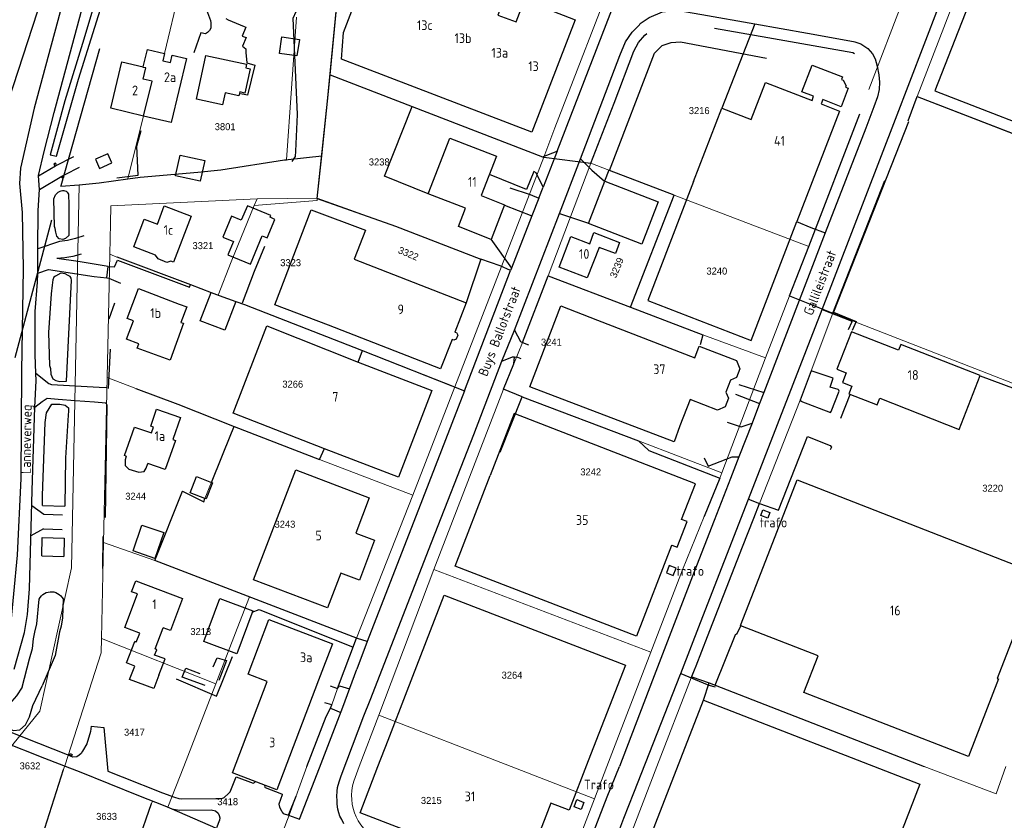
# Model space of a CAD drawing. Header units: metres. Extents: x 233874 to 239264, y 443832 to 448222.
# Tile 146 of 195: x 237204 to 237457, y 445986 to 446192. Entities that reach past the tile are written whole.
import ezdxf
from ezdxf.enums import TextEntityAlignment as Align

# ---------------------------------------------------------------- set-up
doc = ezdxf.new("R2010")
doc.units = ezdxf.units.M
doc.header["$MEASUREMENT"] = 0
doc.linetypes.add('DGN3', pattern=[54.868356, 36.578904, -18.289452])
for name, color, linetype in [('BIJGEBOUW', 4, 'Continuous'), ('DAKRAND', 4, 'Continuous'), ('DAKRAND-BYG', 4, 'Continuous'), ('FUNKTIEAAND', 253, 'Continuous'), ('Goud-kadastrale grenzen', 13, 'Continuous'), ('HEG', 253, 'Continuous'), ('HEK', 253, 'Continuous'), ('HOOFDGEBOUW', 4, 'Continuous'), ('HOUTWAL', 253, 'Continuous'), ('HUISNUMMER', 253, 'Continuous'), ('INSTEEKSLOOT', 153, 'Continuous'), ('KANTVERH', 253, 'Continuous'), ('KUNSTWERK', 253, 'Continuous'), ('MUUR', 253, 'Continuous'), ('OVLIJNOBJ', 253, 'Continuous'), ('RASTER', 253, 'Continuous'), ('STRAATNAAM', 253, 'Continuous'), ('TUSSENMUUR', 253, 'Continuous')]:
    doc.layers.add(name, color=color, linetype=linetype)
for name, color, linetype, lineweight in [('G01 kadestrale perceelsgrens', 73, 'Continuous', 0), ('G02 kadestrale sectiegrens', 73, 'DGN3', 30), ('Z01 perceelnummer', 73, 'Continuous', 13)]:
    doc.layers.add(name, color=color, linetype=linetype, lineweight=lineweight)
doc.styles.get("Standard").update_dxf_attribs({"font": 'iso.shx'})
doc.styles.add('Styledgn001', font='dgn001.shx')

# ---------------------------------------------------------------- blocks, each defined once
blk = doc.blocks.new('A$C1532452F')
at = {"layer": 'G01 kadestrale perceelsgrens'}
for p, q in [((237434.796, 446172.289), (237466.845, 446255.704)), ((237283.722, 446177.857), (237287.603, 446218.499)), ((237422.342, 446174.06), (237432.418, 446200.337)), ((237272.496, 446156.027), (237275.124, 446192.691)), ((237280.43, 446146.112), (237281.588, 446157.064)), ((237327.83, 446128.622), (237338.69, 446156.679)), ((237339.877, 446126.202), (237350.83, 446155.138)), ((237350.83, 446155.138), (237355.459, 446153.331)), ((237355.459, 446153.331), (237372.289, 446146.94)), ((237264.22, 446144.262), (237264.935, 446146.006)), ((237264.935, 446146.006), (237280.43, 446146.112)), ((237361.05, 446118.141), (237372.289, 446146.94)), ((237372.289, 446146.94), (237406.9, 446133.7)), ((237227.029, 446131.725), (237227.215, 446139.679)), ((237226.371, 446100.061), (237227.029, 446131.725)), ((237227.029, 446131.725), (237228.902, 446131.025)), ((237315.837, 446097.641), (237327.83, 446128.622)), ((237333.269, 446109.051), (237339.877, 446126.202)), ((237339.877, 446126.202), (237361.05, 446118.141)), ((237395.759, 446105.135), (237401.942, 446121.035)), ((237361.05, 446118.141), (237379.643, 446110.985)), ((237407.508, 446101.778), (237413.12, 446116.612)), ((237413.12, 446116.612), (237491.156, 446086.116)), ((237331.006, 446103.566), (237333.269, 446109.051)), ((237379.643, 446110.985), (237395.759, 446105.135)), ((237384.534, 446075.489), (237395.759, 446105.135)), ((237328.391, 446097.045), (237331.006, 446103.566)), ((237404.703, 446094.2), (237407.508, 446101.778)), ((237225.466, 446057.604), (237226.371, 446100.061)), ((237226.371, 446100.061), (237233.743, 446097.197)), ((237305.04, 446069.749), (237315.837, 446097.641)), ((237310.403, 446050.702), (237328.391, 446097.045)), ((237394.193, 446067.669), (237404.703, 446094.2)), ((237259.052, 446087.439), (237280.973, 446078.986)), ((237363.106, 446083.766), (237384.534, 446075.489)), ((237280.973, 446078.986), (237305.04, 446069.749)), ((237383.989, 446074.132), (237384.534, 446075.489)), ((237290.538, 446033.013), (237305.04, 446069.749)), ((237224.94, 446032.898), (237225.466, 446057.604)), ((237225.466, 446057.604), (237238.65, 446053.007)), ((237238.65, 446053.007), (237262.969, 446043.639)), ((237296.236, 446013.184), (237310.403, 446050.702)), ((237310.403, 446050.702), (237366.248, 446029.45)), ((237259.817, 446035.498), (237262.969, 446043.639)), ((237262.969, 446043.639), (237290.538, 446033.013)), ((237254.303, 446021.26), (237259.817, 446035.498)), ((237224.94, 446032.898), (237254.303, 446021.26)), ((237287.361, 446024.661), (237290.538, 446033.013)), ((237354.94, 446000), (237366.248, 446029.45)), ((237285.624, 446020.093), (237287.361, 446024.661)), ((237376.659, 446022.799), (237376.785, 446023.112)), ((237254.303, 446021.26), (237246.068, 446000)), ((237367.821, 446000), (237376.659, 446022.799)), ((237284.164, 446015.879), (237285.624, 446020.093)), ((237291.257, 446000), (237296.236, 446013.184)), ((237296.236, 446013.184), (237330.349, 446000)), ((237215.403, 446000), (237215.452, 446000.159)), ((237215.452, 446000.159), (237215.863, 446000)), ((237198.639, 445947.498), (237215.18, 445999.28)), ((237215.18, 445999.28), (237215.403, 446000)), ((237246.068, 446000), (237242.017, 445989.542)), ((237289.835, 445996.233), (237291.257, 446000)), ((237330.349, 446000), (237351.762, 445991.724)), ((237351.762, 445991.724), (237354.94, 446000)), ((237356.029, 445969.581), (237367.821, 446000)), ((237436.595, 446000), (237455.085, 445992.986)), ((237455.085, 445992.986), (237457.589, 446000)), ((237237.83, 445990.51), (237220.05, 445940.03)), ((237238.052, 445991.141), (237237.83, 445990.51)), ((237345.847, 445976.321), (237351.762, 445991.724))]:
    blk.add_line(p, q, dxfattribs=at)
at = {"layer": 'G01 kadestrale perceelsgrens', "flags": 128}
for points in [[(237338.69, 446156.679), (237341.6, 446164.231), (237357.754, 446206.161)], [(237235.662, 446179.918), (237236.721, 446184.396), (237241.144, 446183.35), (237244.983, 446199.582)], [(237231.671, 446151.118), (237237.971, 446176.202), (237235.606, 446176.761), (237236.285, 446179.632), (237235.627, 446179.772), (237235.662, 446179.918)], [(237196.108, 446001.01), (237200.661, 446003.831), (237209.053, 446014.203), (237217.198, 446051.106), (237219.15, 446149.6)], [(237227.215, 446139.679), (237227.349, 446144.171), (237264.935, 446146.006)], [(237264.22, 446144.262), (237280.385, 446145.568), (237280.43, 446146.112)], [(237280.43, 446146.112), (237300.591, 446138.969), (237322.497, 446130.503), (237327.512, 446128.76), (237327.83, 446128.622)], [(237254.961, 446121.218), (237258.302, 446129.822), (237264.22, 446144.262)], [(237228.902, 446131.025), (237247.817, 446123.951), (237254.961, 446121.218)], [(237254.961, 446121.218), (237255.174, 446121.136), (237261.692, 446118.8), (237291.838, 446107.048), (237292.069, 446106.958), (237315.837, 446097.641)], [(237233.743, 446097.197), (237244.559, 446093.184), (237259.052, 446087.439)], [(237328.391, 446097.045), (237333.135, 446095.079), (237363.106, 446083.766)], [(237238.65, 446053.007), (237245.772, 446070.784), (237251.207, 446068.083), (237258.337, 446085.814), (237259.052, 446087.439)], [(237379.951, 446064.318), (237380.034, 446064.481), (237383.989, 446074.132)], [(237376.785, 446023.112), (237377.913, 446025.907), (237380.837, 446033.466), (237389.83, 446056.525), (237392.801, 446063.843), (237394.193, 446067.669)], [(237366.248, 446029.45), (237374.374, 446050.61), (237379.951, 446064.318)], [(237215.452, 446000.159), (237224.862, 446029.239), (237224.94, 446032.898)], [(237376.785, 446023.112), (237381.238, 446021.499), (237436.595, 446000)], [(237277.75, 446000), (237282.767, 446012.861), (237283.862, 446015.044), (237284.164, 446015.879)], [(237215.863, 446000), (237216.698, 445999.677), (237219.199, 445998.709), (237234.468, 445992.565), (237238.052, 445991.141)], [(237269.695, 445978.367), (237273.188, 445987.468), (237277.75, 446000)], [(237238.052, 445991.141), (237241.243, 445989.873), (237242.017, 445989.542)], [(237242.017, 445989.542), (237243.013, 445989.114), (237254.247, 445984.225)]]:
    blk.add_lwpolyline(points, dxfattribs=at)
at = {"layer": 'G01 kadestrale perceelsgrens'}
blk.add_ellipse((237302.28, 445992.485), major_axis=(-12.445, 3.748), ratio=1, start_param=0, end_param=1.44798, dxfattribs=at)
at = {"layer": 'G02 kadestrale sectiegrens'}
for p, q in [((237214.531, 446149.423), (237229.986, 446203.78)), ((237283.722, 446177.857), (237304.864, 446169.714)), ((237432.429, 446166.054), (237434.796, 446172.289)), ((237304.864, 446169.714), (237338.429, 446156.784)), ((237413.12, 446116.612), (237432.429, 446166.054)), ((237338.429, 446156.784), (237338.69, 446156.679)), ((237338.69, 446156.679), (237350.83, 446155.138)), ((237214.468, 446149.2), (237219.15, 446149.6)), ((237214.468, 446149.2), (237214.531, 446149.423)), ((237401.942, 446121.035), (237406.9, 446133.7)), ((237401.942, 446121.035), (237413.12, 446116.612))]:
    blk.add_line(p, q, dxfattribs=at)
at = {"layer": 'G02 kadestrale sectiegrens', "flags": 128}
for points in [[(237350.83, 446155.138), (237356.812, 446170.605), (237361.897, 446183.925), (237363.099, 446186.166), (237364.742, 446188.107), (237366.654, 446189.652), (237368.844, 446190.767), (237371.239, 446191.371), (237373.707, 446191.467), (237396.398, 446187.463), (237418.257, 446183.591), (237419.815, 446182.641), (237421.177, 446181.426), (237421.787, 446180.437), (237422.057, 446179.307), (237422.175, 446178.161), (237422.316, 446177.017), (237422.424, 446175.539), (237422.342, 446174.06)], [(237281.588, 446157.064), (237283.082, 446171.127), (237283.722, 446177.857)], [(237406.9, 446133.7), (237421.328, 446171.277), (237421.993, 446172.611), (237422.342, 446174.06)], [(237434.796, 446172.289), (237490.899, 446150.566), (237512.636, 446142.129)], [(237255.663, 446153.435), (237272.009, 446155.971), (237272.496, 446156.027)], [(237272.496, 446156.027), (237272.982, 446156.082), (237281.588, 446157.064)], [(237231.671, 446151.118), (237234.912, 446151.583), (237249.676, 446152.813), (237255.663, 446153.435)], [(237219.15, 446149.6), (237224.335, 446150.065), (237231.671, 446151.118)], [(237189.457, 446051.971), (237199.579, 446093.33), (237212.321, 446141.105), (237214.468, 446149.2)]]:
    blk.add_lwpolyline(points, dxfattribs=at)
at = {"layer": 'G01 kadestrale perceelsgrens', "style": 'Styledgn001'}
for s, rotation, p in [('3322', 337.26097, (237303.889, 446131.896)), ('3239', 67.64182, (237357.492, 446128.271))]:
    blk.add_text(s, height=1.8, rotation=rotation, dxfattribs=at).set_placement(p, align=Align.MIDDLE_CENTER)
at = {"layer": 'Z01 perceelnummer', "linetype": 'Continuous', "lineweight": 13, "style": 'Styledgn001'}
for s, p in [('3216', (237378.704, 446168.663)), ('3801', (237256.735, 446164.537)), ('3238', (237296.379, 446155.461)), ('3321', (237251.017, 446133.947)), ('3323', (237273.591, 446129.565)), ('3240', (237383.245, 446127.414)), ('3241', (237340.67, 446109.134)), ('3266', (237274.128, 446098.329)), ('3242', (237350.792, 446075.767)), ('3220', (237454.221, 446071.572)), ('3244', (237233.712, 446069.515)), ('3243', (237272.118, 446062.312)), ('3213', (237250.459, 446034.721)), ('3264', (237330.547, 446023.509)), ('3417', (237233.389, 446008.832)), ('3632', (237206.53, 446000.174)), ('3418', (237257.391, 445990.973)), ('3215', (237309.78, 445991.298)), ('3633', (237226.233, 445987.188))]:
    blk.add_text(s, height=1.8, dxfattribs=at).set_placement(p, align=Align.MIDDLE_CENTER)

msp = doc.modelspace()

# ---------------------------------------------------------------- linework, layer by layer
at = {"layer": 'BIJGEBOUW'}
for points in [[(237227.59, 446155.23), (237226.54, 446157.57), (237223.34, 446156.15), (237224.37, 446153.81), (237227.59, 446155.23)], [(237368.15, 446145.2), (237363.93, 446134.29), (237350.19, 446139.61), (237354.41, 446150.52), (237368.15, 446145.2)], [(237396.89, 446065.33), (237396.38, 446063.9), (237394.54, 446064.56), (237395.04, 446065.98), (237396.89, 446065.33)], [(237370.26, 446049.84), (237372.03, 446049.16), (237372.77, 446051.04), (237371, 446051.72), (237370.26, 446049.84)]]:
    msp.add_lwpolyline(points, dxfattribs=at)
at = {"layer": 'DAKRAND'}
msp.add_line((237233.51, 446025.85), (237231.39, 446026.66), dxfattribs=at)
for points in [[(237377.27, 446150.43), (237365.49, 446119.84), (237392.1, 446109.55), (237403.79, 446140.18)], [(237283.34, 446113.47), (237269.52, 446118.69), (237278.91, 446143.16), (237292.82, 446137.92), (237289.96, 446130.43)], [(237350.55, 446134.4), (237351.62, 446137.32), (237358.2, 446134.78), (237357.16, 446131.91), (237352.94, 446133.47)], [(237244.9, 446118.9), (237246.85, 446118.2), (237245.35, 446114.21), (237245.98, 446113.98), (237242.58, 446104.53), (237234.08, 446107.58), (237234.5, 446108.67)], [(237373.74, 446087.64), (237372.23, 446083.48), (237335.17, 446097.66), (237343.13, 446118.46), (237352.5, 446114.79)], [(237231.31, 446079.82), (237230.99, 446078.86), (237231.05, 446077.4), (237231.97, 446076.45), (237234.51, 446075.66), (237235.87, 446075.84), (237236.45, 446076.76), (237236.84, 446077.91)], [(237239.69, 446023.5), (237241.28, 446027.69), (237238.57, 446028.66), (237239.12, 446030.05), (237238.69, 446030.23), (237240.76, 446035.66)], [(237239.69, 446023.5), (237238.35, 446020.03), (237232.16, 446022.42), (237233.51, 446025.85)]]:
    msp.add_lwpolyline(points, dxfattribs=at)
at = {"layer": 'DAKRAND-BYG'}
msp.add_line((237249.35, 446074.55), (237253.21, 446073.07), dxfattribs=at)
for points in [[(237271.33, 446187.63), (237275.83, 446186.98), (237275.21, 446182.73), (237270.72, 446183.38), (237271.33, 446187.63)], [(237251.79, 446182.83), (237262.22, 446180.57), (237262.03, 446179.67), (237263.17, 446179.42), (237261.82, 446173.18), (237260.52, 446173.47), (237260.3, 446172.43), (237256.73, 446173.21), (237256.06, 446170.12), (237249.35, 446171.57), (237251.79, 446182.83)], [(237245.16, 446157.2), (237251.47, 446155.81), (237250.29, 446150.49), (237243.98, 446151.89), (237245.16, 446157.2)], [(237266.3, 446136.49), (237267.58, 446135.98), (237269.56, 446140.71), (237268.29, 446141.23), (237268.48, 446141.67), (237262.45, 446144.2), (237260.9, 446140.5), (237258.39, 446141.55), (237256.13, 446136.16), (237258.85, 446135.02), (237257.41, 446131.6), (237263.23, 446129.16), (237266.3, 446136.49)], [(237259.52, 446119.58), (237256.63, 446112.2), (237250.35, 446114.65), (237253.17, 446121.9)], [(237253.17, 446121.9), (237255.17, 446121.14), (237259.52, 446119.58)], [(237251.55, 446068.95), (237247.77, 446070.39), (237249.35, 446074.55)], [(237253.21, 446073.07), (237253.44, 446072.99), (237251.85, 446068.84), (237251.55, 446068.95)], [(237251.24, 446032.18), (237255.37, 446043.25), (237263.87, 446040.07), (237259.74, 446029), (237251.24, 446032.18)]]:
    msp.add_lwpolyline(points, dxfattribs=at)
at = {"layer": 'HEG'}
for p, q in [((237228.27, 446119.17), (237226.8, 446115.04)), ((237226.7, 446097.23), (237227.27, 446107.35)), ((237226.26, 446093.06), (237225.85, 446064.04)), ((237225.29, 446059.18), (237225.2, 446050.94))]:
    msp.add_line(p, q, dxfattribs=at)
msp.add_lwpolyline([(237244.13, 446022.53), (237254.53, 446018.14), (237258.59, 446028.31)], dxfattribs=at)
at = {"layer": 'HEK'}
for p, q in [((237432.53, 446165.8), (237413.28, 446116.88)), ((237228.9, 446131.03), (237247.82, 446123.95)), ((237450.99, 446100.48), (237480.24, 446089.65)), ((237415.17, 446089.58), (237417.52, 446095.7)), ((237379.77, 446017.09), (237381.24, 446021.5)), ((237382.8, 446020.89), (237436.6, 446000)), ((237273.03, 445987.47), (237275.01, 445992.4))]:
    msp.add_line(p, q, dxfattribs=at)
for points in [[(237355.64, 446153.26), (237367.21, 446183.48), (237369.16, 446185.42), (237371.46, 446186.17), (237373.86, 446186.39), (237396.03, 446182.12)], [(237434.8, 446172.29), (237490.9, 446150.57), (237512.64, 446142.13), (237513.63, 446144.4)], [(237333.27, 446109.05), (237339.88, 446126.2), (237361.05, 446118.14), (237372.29, 446146.94), (237355.64, 446153.26)], [(237355.64, 446153.26), (237355.46, 446153.33), (237354.36, 446150.52)], [(237280.43, 446146.11), (237300.59, 446138.97), (237322.5, 446130.5), (237318.76, 446119.2)], [(237361.05, 446118.14), (237379.64, 446110.98), (237378.97, 446108.47)], [(237413.28, 446116.88), (237419.11, 446114.43), (237418.06, 446112.09)], [(237327.51, 446080.8), (237333.14, 446095.08), (237328.39, 446097.04), (237331.01, 446103.57), (237331.17, 446105.36)], [(237333.14, 446095.08), (237363.11, 446083.77), (237365.72, 446081.3), (237383.99, 446074.13), (237379.95, 446064.32), (237380.03, 446064.48)], [(237263.73, 446039.69), (237265.48, 446040.38), (237289.64, 446030.66)], [(237382.8, 446020.89), (237388.17, 446034.15), (237388.39, 446034.02), (237389.4, 446036.21)], [(237376.79, 446023.11), (237381.24, 446021.5), (237382.8, 446020.89)]]:
    msp.add_lwpolyline(points, dxfattribs=at)
at = {"layer": 'HOOFDGEBOUW'}
for p, q in [((237290.92, 446103.98), (237309.88, 446096.67)), ((237233.05, 446055.47), (237235.34, 446062.08)), ((237235.34, 446062.08), (237240.93, 446060.15)), ((237240.93, 446060.15), (237238.65, 446053.53)), ((237238.65, 446053.53), (237233.05, 446055.47)), ((237233.88, 446031.96), (237234.77, 446034.29)), ((237234.77, 446034.29), (237234.54, 446034.38)), ((237231.39, 446026.66), (237233.46, 446032.12)), ((237233.88, 446031.96), (237233.46, 446032.12)), ((237455.35, 446022.67), (237455.74, 446022.52)), ((237346.51, 445989.63), (237347.23, 445991.5)), ((237347.23, 445991.5), (237349.05, 445990.8)), ((237349.05, 445990.8), (237348.33, 445988.93)), ((237348.33, 445988.93), (237346.51, 445989.63))]:
    msp.add_line(p, q, dxfattribs=at)
for points in [[(237484.79, 446237.19), (237466.96, 446244.19), (237439.33, 446173.79), (237474.74, 446160.02)], [(237346.78, 446192.03), (237335.67, 446163.1), (237286.65, 446181.92), (237287.15, 446188.73), (237295.93, 446211.56), (237303.86, 446208.51), (237301.71, 446202.92), (237311.04, 446199.34), (237313.19, 446204.94), (237329.06, 446198.84), (237326.91, 446193.25), (237331.57, 446191.46), (237333.73, 446197.06), (237346.78, 446192.03)], [(237235.66, 446179.92), (237236.72, 446184.4), (237241.14, 446183.35), (237240.7, 446181.48), (237242.7, 446181.01), (237243.14, 446182.9), (237246.75, 446182.05)], [(237235.73, 446167.27), (237227.31, 446169.26), (237230.14, 446181.22), (237235.66, 446179.92)], [(237246.75, 446182.05), (237242.86, 446165.58), (237235.73, 446167.27)], [(237377.27, 446150.43), (237384.56, 446169.29), (237392.06, 446166.39), (237395.74, 446175.89), (237407.73, 446171.25), (237408.15, 446172.34), (237405.15, 446173.5), (237407.81, 446180.39), (237415.58, 446177.38), (237415.3, 446176.67), (237415.73, 446176.51), (237416.5, 446175.08), (237416.34, 446174.67), (237417.05, 446174.4), (237415.22, 446169.67), (237410.48, 446171.5), (237410.05, 446170.38), (237414.76, 446168.56), (237403.79, 446140.18)], [(237328.63, 446144.4), (237325.18, 446135.54), (237316.79, 446138.88), (237318.6, 446143.55), (237309.01, 446147.26), (237314.54, 446161.57), (237326.56, 446156.93), (237322.64, 446146.8), (237328.63, 446144.4)], [(237247.99, 446141.49), (237243.48, 446129.72), (237242.77, 446129.99), (237241.7, 446129.65), (237239.46, 446130.52), (237238.85, 446131.46), (237233.21, 446133.66), (237235.94, 446140.77), (237239.3, 446139.48), (237241.08, 446144.14), (237247.99, 446141.49)], [(237352.94, 446133.47), (237349.92, 446125.64), (237342.64, 446128.45), (237345.66, 446136.28), (237350.55, 446134.4)], [(237289.96, 446130.43), (237318.76, 446119.2), (237315.84, 446111.72), (237316.22, 446111.58), (237316.58, 446110.95), (237316.18, 446109.92), (237315.54, 446109.62), (237315.11, 446109.79), (237312.16, 446102.23), (237283.34, 446113.47)], [(237234.5, 446108.67), (237231.37, 446109.87), (237233.19, 446114.61), (237231.53, 446115.25), (237234.48, 446122.9), (237244.9, 446118.9)], [(237352.5, 446114.79), (237377.54, 446105.12), (237378.68, 446108.07), (237388.28, 446104.37), (237389.18, 446102.3)], [(237282.34, 446081.74), (237258.76, 446090.83), (237267.42, 446113.3), (237290.92, 446103.98)], [(237451, 446100.55), (237430.55, 446108.56), (237429.95, 446107.03), (237417.87, 446111.76), (237414.11, 446102.17), (237416.54, 446101.22), (237415.57, 446098.76), (237417.99, 446097.81), (237417.24, 446095.87), (237424.49, 446093.03), (237425.14, 446094.7), (237445.58, 446086.69), (237451, 446100.55)], [(237389.18, 446102.3), (237388.29, 446100), (237386.78, 446099.34), (237385.59, 446096.27), (237386.26, 446094.73), (237385.41, 446092.53), (237383.4, 446091.66), (237376.34, 446094.38), (237373.74, 446087.64)], [(237309.88, 446096.67), (237301.31, 446074.42), (237282.34, 446081.74)], [(237231.31, 446079.82), (237230.87, 446079.97), (237233.41, 446087.3), (237237.8, 446085.78), (237238.3, 446087.25), (237237.58, 446087.5), (237239.1, 446091.9), (237245.21, 446089.79), (237243.25, 446084.12), (237243.94, 446083.88), (237241.34, 446076.35), (237236.84, 446077.91)], [(237371.57, 446056.82), (237371.64, 446056.97), (237373.07, 446056.42), (237375.62, 446063.01), (237374.18, 446063.56), (237377.73, 446072.74), (237331.13, 446090.79), (237324.96, 446074.83)], [(237295.19, 446058.18), (237291.27, 446047.93), (237286.49, 446049.76), (237283.05, 446040.78), (237264.06, 446048.05), (237274.9, 446076.34), (237293.83, 446069.09), (237290.36, 446060.03), (237295.19, 446058.18)], [(237371.57, 446056.82), (237362.58, 446033.53), (237334.33, 446044.45), (237315.96, 446051.55), (237324.96, 446074.83)], [(237393.43, 446046.82), (237403.93, 446073.74), (237465.85, 446049.6), (237455.35, 446022.67)], [(237234.54, 446034.38), (237230.9, 446035.76), (237234.18, 446044.39), (237232.66, 446044.97), (237233.72, 446047.77), (237245.78, 446043.18)], [(237389.4, 446036.21), (237389.31, 446036.24), (237393.43, 446046.82)], [(237245.78, 446043.18), (237242.65, 446034.95), (237240.76, 446035.66)], [(237303.55, 446019.43), (237313.07, 446044.08), (237359.7, 446026.09), (237350.14, 446001.46)], [(237280.79, 446022.21), (237270.06, 445994.04), (237258.64, 445998.4), (237267.58, 446021.9), (237262.67, 446023.77), (237268, 446037.78), (237284.35, 446031.56), (237280.79, 446022.21)], [(237455.74, 446022.52), (237447.96, 446002.55), (237405.66, 446019.05), (237409.32, 446028.44), (237389.4, 446036.21)], [(237296.06, 446000), (237298.66, 446006.77), (237303.55, 446019.43)], [(237435.51, 445995.45), (237417.44, 445948.9), (237361.69, 445970.54), (237379.77, 446017.09), (237435.51, 445995.45)], [(237350.14, 446001.46), (237345.24, 445988.76), (237340.52, 445990.58), (237336.93, 445981.27), (237341.82, 445979.39), (237338.77, 445971.49), (237336.79, 445970.62), (237333.34, 445971.95), (237291.48, 445988.1), (237296.06, 446000)]]:
    msp.add_lwpolyline(points, dxfattribs=at)
at = {"layer": 'HOUTWAL'}
msp.add_lwpolyline([(237274.9, 446158.26), (237275.37, 446167.66), (237274.23, 446192.47), (237274.98, 446194.11)], dxfattribs=at)
at = {"layer": 'INSTEEKSLOOT'}
for p, q in [((237214.3, 446147.96), (237214.57, 446148.08)), ((237214.3, 446147.96), (237214.57, 446148.08)), ((237209.71, 446067.12), (237215.45, 446066.94)), ((237209.58, 446054.19), (237209.63, 446058.94)), ((237209.63, 446058.94), (237215.3, 446058.75)), ((237215.3, 446058.75), (237215.21, 446054.03)), ((237209.58, 446054.19), (237215.21, 446054.03))]:
    msp.add_line(p, q, dxfattribs=at)
for points in [[(237227.39, 446203.59), (237225.92, 446203.76), (237225.33, 446203.23), (237224.84, 446202.02), (237220.42, 446187.03), (237215.51, 446171.17), (237211.75, 446157.32), (237213.38, 446156.93), (237219.02, 446176.78), (237227.39, 446203.59)], [(237273.95, 446155.56), (237274.84, 446156.85), (237274.9, 446158.26)], [(237216.39, 446146.23), (237216.55, 446145.34), (237216.52, 446136.52), (237215.64, 446135.79), (237214.96, 446135.53), (237214.06, 446135.72), (237213.39, 446136.41), (237213.17, 446137.38), (237212.97, 446138.34), (237212.84, 446138.91), (237212.68, 446145.96), (237213.09, 446146.99), (237213.77, 446147.71), (237214.3, 446147.96)], [(237214.57, 446148.08), (237214.88, 446148.16), (237215.21, 446148.15), (237215.52, 446148.08), (237215.82, 446147.94), (237216.07, 446147.73), (237216.27, 446147.48), (237216.4, 446147.18), (237216.47, 446146.87), (237216.47, 446146.54), (237216.39, 446146.23)], [(237217.19, 446125.11), (237217.15, 446125.62), (237216.9, 446126.02), (237216.37, 446126.29), (237215.56, 446126.67), (237214.47, 446126.83), (237213.13, 446126.09), (237212.63, 446125.83), (237212.39, 446125.19), (237212.19, 446123.77), (237211.97, 446121.57), (237211.25, 446111.65), (237211.53, 446103.11), (237211.77, 446102.34), (237211.89, 446100.9), (237212.42, 446099.68), (237213.2, 446099.26), (237214.18, 446099.04), (237215.91, 446099.07), (237217.19, 446125.11)], [(237210.77, 446090.99), (237212.13, 446093.19), (237214.22, 446093.2), (237215.61, 446092.9), (237216.4, 446092.21), (237216.47, 446091.36)], [(237216.47, 446091.36), (237216.33, 446090.37), (237215.67, 446079.37), (237215.45, 446066.94)], [(237209.71, 446067.12), (237209.74, 446069.7), (237210.44, 446088.5), (237210.77, 446090.99)], [(237208.88, 446043.06), (237209.14, 446043.49), (237209.46, 446043.88), (237209.83, 446044.22), (237210.24, 446044.51), (237210.7, 446044.73), (237211.18, 446044.88), (237211.68, 446044.96), (237212.18, 446044.96), (237212.68, 446044.9), (237213.17, 446044.75), (237213.63, 446044.54), (237214.05, 446044.27), (237214.43, 446043.93), (237214.75, 446043.55), (237215.02, 446043.12)], [(237204.53, 446020.42), (237206.38, 446027.73), (237207.16, 446030.37), (237207.46, 446032.83), (237207.79, 446034.56), (237208.29, 446036.66), (237208.88, 446043.06)], [(237215.02, 446043.12), (237214.93, 446038.27), (237214.54, 446036.09), (237214.12, 446034.63), (237213.04, 446028.58), (237209.65, 446020.73)], [(237204.53, 446020.42), (237203.02, 446018.22), (237200.01, 446014.76), (237199.28, 446013.11), (237199.52, 446011.35), (237200.75, 446009.91), (237202.25, 446009.24), (237203.95, 446009.45), (237205.33, 446010.69), (237206.43, 446012.8), (237207.26, 446015.67), (237209.65, 446020.73)]]:
    msp.add_lwpolyline(points, dxfattribs=at)
at = {"layer": 'KANTVERH'}
for p, q in [((237432.43, 446166.05), (237434.8, 446172.29)), ((237337.47, 446146.15), (237338.56, 446149)), ((237342.76, 446142.25), (237350.22, 446139.69)), ((237214.11, 446135.03), (237208.52, 446133.12)), ((237216.17, 446135.23), (237214.11, 446135.03)), ((237218.27, 446135.76), (237216.17, 446135.23)), ((237220.39, 446136.47), (237218.27, 446135.76)), ((237325.1, 446135.58), (237330.41, 446128.16)), ((237215.5, 446130.78), (237213.46, 446130.67)), ((237217.58, 446131.17), (237215.5, 446130.78)), ((237219.69, 446131.77), (237217.58, 446131.17)), ((237330.41, 446128.16), (237330.18, 446127.59)), ((237330.41, 446128.16), (237330.42, 446128.14)), ((237290.92, 446103.98), (237292.07, 446106.96)), ((237210.1, 446064.84), (237206.97, 446067.04)), ((237214.93, 446064.68), (237210.1, 446064.84)), ((237210.02, 446061.14), (237206.76, 446059.34)), ((237210.02, 446061.14), (237214.81, 446060.98)), ((237285.62, 446020.09), (237290.54, 446033.01)), ((237283.86, 446015.04), (237286.46, 446013.9))]:
    msp.add_line(p, q, dxfattribs=at)
for points in [[(237274.07, 446402.68), (237272.58, 446403.26), (237271.2, 446400.79), (237268.93, 446395.25), (237267.02, 446391.05), (237265.32, 446385.49), (237261.33, 446370.78), (237256.79, 446352.99), (237252.9, 446336.72), (237246.69, 446314.12), (237241.3, 446294.09), (237239.62, 446287.73), (237225.28, 446234.42), (237217.2, 446204.91), (237207.64, 446169.3), (237204.06, 446153.89), (237203.8, 446149.9), (237204.51, 446142.47), (237204.75, 446127.96), (237204.36, 446101.65), (237204.13, 446074.08), (237203.21, 446054.37), (237201.38, 446034.5), (237198.74, 446025.19)], [(237429.18, 446166.43), (237443.93, 446204.96), (237459.78, 446246.23)], [(237342.15, 446158.2), (237354.8, 446190.77), (237359.52, 446203.05), (237361.75, 446202.68), (237377.92, 446199.81), (237378.48, 446202.77), (237379.22, 446207.44)], [(237208.61, 446143.02), (237208.95, 446148.42), (237208.73, 446151.89), (237208.72, 446151.98), (237210.19, 446158.14), (237212.77, 446168.21), (237219.71, 446194.02), (237222.64, 446203.78), (237223.98, 446204.36), (237224.66, 446204.59), (237225.51, 446204.79), (237226.4, 446204.9), (237227.27, 446204.73), (237230.38, 446203.98), (237245.66, 446199.6), (237246.21, 446199.45), (237246.45, 446199.32), (237246.86, 446199.08), (237247.51, 446198.82)], [(237247.51, 446198.82), (237248.32, 446198.55), (237249.11, 446198.04), (237249.76, 446197.47), (237251.91, 446194.59), (237253, 446191.8), (237253.05, 446191.25), (237253.07, 446190.52), (237253.07, 446189.86), (237252.71, 446189.29), (237252.19, 446188.78), (237251.65, 446188.4), (237250.44, 446188.66), (237248.71, 446183.56)], [(237348.18, 446156.29), (237358.25, 446182.88), (237359.73, 446186.37), (237361.45, 446188.88), (237363.31, 446190.74), (237363.55, 446191.09), (237365.85, 446192.64), (237369.3, 446194.03), (237372.94, 446194.5), (237379.41, 446193.41), (237392.98, 446190.98), (237384.57, 446169.28)], [(237256.88, 446192.39), (237257.49, 446192), (237261.62, 446190.27), (237262.07, 446190.15), (237261.15, 446187.83), (237262.14, 446187.46), (237261.22, 446185.28), (237262.09, 446184.55), (237262.1, 446183.64), (237262.32, 446180.92), (237264.34, 446180.39)], [(237392.98, 446190.98), (237406.61, 446188.54), (237418.38, 446186.46), (237418.78, 446186.36), (237420.25, 446185.83), (237422.08, 446184.66), (237423.27, 446183.29), (237423.98, 446181.98), (237424.53, 446180.13), (237424.96, 446177.85), (237425.08, 446176.02), (237424.99, 446174.07), (237424.61, 446172.24), (237423.63, 446169.63), (237421.61, 446164.14), (237411.14, 446137.23), (237395.31, 446096.18)], [(237264.34, 446180.39), (237262.45, 446172.65), (237260.69, 446172.96)], [(237308.98, 446147.29), (237297.75, 446151.79), (237304.86, 446169.71), (237338.43, 446156.78), (237342.15, 446158.2), (237338.56, 446149), (237336.8, 446152.7), (237336.19, 446152.97), (237334.31, 446148.36), (237324.74, 446152.23)], [(237361.89, 445993.21), (237373.93, 446023.78), (237373.97, 446023.89), (237379.04, 446037.01), (237391.41, 446068.78), (237410.3, 446117.51), (237429.18, 446166.43)], [(237208.73, 446151.89), (237213.1, 446154.48), (237217.84, 446156.87)], [(237331.16, 446112.22), (237342.76, 446142.25), (237348.18, 446156.29), (237351.05, 446153.36), (237354.36, 446150.52)], [(237208.95, 446148.42), (237214.69, 446151.77), (237215.54, 446152.22), (237219.24, 446154.14)], [(237329.99, 446148.84), (237335.25, 446147.09), (237337.47, 446146.15), (237335.67, 446141.57)], [(237202.48, 446025.03), (237205.09, 446034.48), (237205.86, 446039.11), (237206.36, 446045.7), (237207.1, 446070.99), (237207.8, 446092.42), (237208.08, 446099.18), (237208.02, 446101.18), (237207.88, 446105.89), (237207.85, 446116.99), (237208.49, 446124.55), (237208.51, 446126.84), (237208.52, 446133.12), (237208.61, 446143.02)], [(237328.6, 446144.33), (237335.67, 446141.57), (237330.41, 446128.16)], [(237403.76, 446140.16), (237407.42, 446138.61), (237411.14, 446137.23)], [(237261.17, 446119.25), (237264.32, 446127.36), (237266.95, 446133.78)], [(237208.51, 446126.84), (237211.27, 446127.82), (237223.04, 446126.01), (237226.3, 446125.63), (237226.63, 446128.58), (237218.92, 446129.86), (237213.46, 446130.67)], [(237226.63, 446128.58), (237228.25, 446128.53), (237229.04, 446130.18), (237247.56, 446123.23)], [(237318.36, 446096.65), (237330.18, 446127.59), (237327.51, 446128.76), (237322.5, 446130.5)], [(237226.3, 446125.63), (237226.83, 446125.57), (237229.84, 446124.32)], [(237261.69, 446118.8), (237291.84, 446107.05), (237318.36, 446096.65), (237307.47, 446068.75), (237293.28, 446032.16), (237290.59, 446025.02)], [(237410.3, 446117.51), (237417.77, 446114.6), (237417.94, 446114.37), (237417.05, 446112.29)], [(237327.9, 446104.22), (237331.16, 446112.22), (237332.76, 446109.29), (237333.27, 446109.05), (237334.78, 446108.48)], [(237294.08, 446017.1), (237309.84, 446057.62), (237320.74, 446085.35), (237327.9, 446104.22), (237330.64, 446105.38), (237331.17, 446105.36), (237331.97, 446105.28), (237332.85, 446104.91)], [(237414.73, 446096.52), (237414.61, 446096.78), (237414.49, 446096.95), (237412.43, 446097.53), (237413.13, 446099.86), (237407.51, 446101.78), (237404.7, 446094.2), (237404.86, 446093.98), (237412.49, 446091.04), (237412.68, 446091.31), (237414.73, 446096.52)], [(237208.02, 446101.18), (237211.41, 446098.53), (237212.03, 446098.28), (237224.33, 446097.55), (237226.41, 446097.43)], [(237388.93, 446098.23), (237395.31, 446096.18), (237394.24, 446093.37)], [(237207.8, 446092.42), (237209.62, 446093.84), (237210.98, 446094.76), (237213.74, 446094.51), (237218.16, 446094.12), (237223.1, 446093.78), (237226.04, 446093.5), (237226.04, 446093.25)], [(237388.02, 446095.72), (237394.24, 446093.37), (237392.29, 446088.33)], [(237253.21, 446073.07), (237258.34, 446085.81), (237259.05, 446087.44), (237280.97, 446078.99), (237282.31, 446081.77)], [(237385.88, 446088.59), (237389.51, 446087.33), (237392.29, 446088.33), (237388.93, 446079.65)], [(237391.41, 446068.78), (237394.19, 446067.67), (237399.1, 446065.96), (237406.54, 446084.86), (237412.42, 446082.55), (237412.74, 446082.12), (237412.39, 446081.45)], [(237380.01, 446079.36), (237381.05, 446077.22), (237387.16, 446079.66), (237388.93, 446079.65), (237386.78, 446074.09), (237382.56, 446063.28)], [(237293.28, 446032.16), (237290.82, 446032.91), (237238.65, 446053.01), (237245.77, 446070.78), (237251.21, 446068.08), (237251.55, 446068.95)], [(237376.66, 446022.8), (237377.91, 446025.91), (237380.84, 446033.47), (237389.83, 446056.53), (237392.8, 446063.84), (237394.19, 446067.67)], [(237382.56, 446063.28), (237377.42, 446050.08), (237366.69, 446022.21), (237358.23, 446000)], [(237273.03, 445987.47), (237275.87, 445986.49), (237280.97, 445999.69), (237287, 446015.3), (237290.59, 446025.02)], [(237373.97, 446023.89), (237380.75, 446021.13), (237381.19, 446020.95), (237382.83, 446020.49)], [(237283.74, 446020.72), (237285.62, 446020.09), (237286.19, 446020.74), (237288.74, 446020.01)], [(237277.75, 446000), (237282.77, 446012.86), (237283.86, 446015.04), (237284.16, 446015.88), (237282.41, 446016.4)], [(237287.27, 445985.27), (237286.74, 445986.35), (237286.27, 445987.24), (237286, 445988.14), (237285.73, 445989.08), (237285.55, 445990.33), (237285.52, 445991.28), (237285.45, 445992.33), (237285.52, 445993.69), (237285.64, 445994.64), (237286.11, 445996.05), (237286.62, 445997.62), (237292.46, 446013.08), (237294.08, 446017.1)], [(237222.29, 446010.43), (237222.11, 446009.05), (237221.12, 446005.82), (237220.03, 446003.92), (237219.71, 446003.35), (237219.14, 446002.91), (237218.57, 446002.51), (237217.58, 446002.42), (237216.14, 446003.04), (237208.79, 446005.91), (237201.7, 446008.74), (237194.95, 446011.77)], [(237222.29, 446010.43), (237225.56, 446010.01), (237226.55, 445998.8)], [(237196.36, 446007.67), (237199.03, 446006.59), (237210.3, 446002.15), (237216.7, 445999.68)], [(237216.7, 445999.68), (237219.2, 445998.71), (237234.47, 445992.57), (237241.24, 445989.87), (237243.01, 445989.11), (237243.97, 445988.94), (237245.12, 445988.81), (237253.13, 445988.91), (237254.29, 445988.63), (237254.91, 445988), (237255.22, 445987.4), (237255.34, 445986.85), (237255.3, 445986.25), (237254.5, 445984.23)], [(237226.53, 445998.8), (237230.2, 445997.32), (237240.61, 445993.21), (237243.74, 445992.09), (237244.85, 445991.76), (237245.61, 445991.73), (237254.37, 445991.79), (237255.92, 445991.83), (237256.51, 445992.04), (237257.64, 445993.07), (237258.03, 445993.48), (237259.59, 445997.37), (237263.94, 445995.77), (237264.33, 445995.88), (237264.57, 445996.12)], [(237331.24, 445964.03), (237333.65, 445963.74), (237335.3, 445963.83), (237337.05, 445964.12), (237338.29, 445964.45), (237340.33, 445965.25), (237341.66, 445965.84), (237342.41, 445966.2), (237343.49, 445967.13), (237344.61, 445968.21), (237345.78, 445969.49), (237346.41, 445970.51), (237346.99, 445971.42), (237355.05, 445992.2), (237358.23, 446000)], [(237266.85, 445995.24), (237266.96, 445994.74), (237267.07, 445994.6), (237271.26, 445992.99), (237271.42, 445992.9), (237271.42, 445992.7), (237270.58, 445990.33), (237270.74, 445989.58), (237271.22, 445988.59), (237271.43, 445988.24), (237271.63, 445987.95), (237273.03, 445987.47)], [(237353.42, 445970.95), (237359.34, 445986.69), (237361.89, 445993.21)]]:
    msp.add_lwpolyline(points, dxfattribs=at)
at = {"layer": 'KUNSTWERK'}
for points in [[(237213.37, 446154.78), (237213.11, 446155.15), (237212.68, 446154.9), (237212.88, 446154.43)], [(237214.6, 446151.68), (237214.83, 446151.36), (237215.33, 446151.59), (237215.06, 446152.01)], [(237217.36, 446003.13), (237217.13, 446002.71), (237216.65, 446002.92), (237216.9, 446003.38), (237217.36, 446003.13)]]:
    msp.add_lwpolyline(points, dxfattribs=at)
at = {"layer": 'MUUR'}
for points in [[(237228.86, 446151.38), (237234.35, 446152.11), (237234.02, 446159.5), (237235.12, 446163.53)], [(237253.64, 446025.68), (237254.7, 446027.99), (237257.05, 446027.25), (237255.13, 446022.11)], [(237251.59, 446020.82), (237245.68, 446023.02), (237246.61, 446025.29), (237250.19, 446023.92)]]:
    msp.add_lwpolyline(points, dxfattribs=at)
at = {"layer": 'OVLIJNOBJ'}
for p, q in [((237201.09, 446171.46), (237219.21, 446227.05)), ((237280.43, 446146.11), (237283.08, 446171.13)), ((237259.52, 446119.58), (237261.69, 446118.8)), ((237199.35, 445949.72), (237215.18, 445999.28)), ((237243.01, 445989.11), (237254.25, 445984.22))]:
    msp.add_line(p, q, dxfattribs=at)
for points in [[(237283.08, 446171.13), (237285.88, 446200.38), (237292.49, 446241.78), (237299.61, 446267.22)], [(237247.56, 446123.23), (237247.82, 446123.95), (237253.17, 446121.9)]]:
    msp.add_lwpolyline(points, dxfattribs=at)
at = {"layer": 'RASTER'}
msp.add_line((237220.05, 445940.03), (237237.83, 445990.51), dxfattribs=at)
msp.add_lwpolyline([(237233.74, 446097.2), (237244.56, 446093.18), (237259.05, 446087.44)], dxfattribs=at)
at = {"layer": 'TUSSENMUUR'}
msp.add_lwpolyline([(237235.73, 446167.27), (237237.97, 446176.2), (237235.61, 446176.76), (237236.29, 446179.63), (237235.63, 446179.77), (237235.66, 446179.92)], dxfattribs=at)

# ---------------------------------------------------------------- block references
at = {"layer": 'Goud-kadastrale grenzen', "linetype": 'Continuous'}
msp.add_blockref('A$C1532452F', (0, 0), dxfattribs=at)

# ---------------------------------------------------------------- texts
at = {"layer": 'FUNKTIEAAND'}
for s, p in [('trafo', (237394.24, 446061.51)), ('trafo', (237372.84, 446049.05)), ('Trafo', (237349.04, 445994.11))]:
    msp.add_text(s, height=2.5, dxfattribs=at).set_placement(p)
at = {"layer": 'HUISNUMMER'}
for s, p in [('13c', (237306.08, 446189.38)), ('13b', (237315.75, 446186.04)), ('13a', (237325.25, 446182.29)), ('13', (237334.71, 446178.83)), ('2a', (237241, 446176)), ('2', (237232.79, 446172.6)), ('41', (237397.95, 446159.64)), ('11', (237319.22, 446149.09)), ('1c', (237240.91, 446136.72)), ('10', (237347.79, 446130.55)), ('1b', (237237.47, 446115.37)), ('9', (237301.1, 446116.31)), ('37', (237366.87, 446100.91)), ('18', (237432.34, 446099.43)), ('7', (237284.3, 446093.79)), ('1a', (237238.59, 446083.74)), ('35', (237346.98, 446062.14)), ('5', (237279.96, 446058.17)), ('1', (237237.99, 446040.49)), ('16', (237427.77, 446038.88)), ('3a', (237276, 446026.84)), ('3', (237268.06, 446004.96)), ('31', (237318.37, 445991.07))]:
    msp.add_text(s, height=2.5, dxfattribs=at).set_placement(p)
at = {"layer": 'STRAATNAAM'}
for s, rotation, p in [('Gallileistraat', 69.0613, (237407.8, 446115.79)), ('Buys Ballotstraat', 68.8801, (237324.09, 446100.13)), ('Lanneverweg', 89.2545, (237206.72, 446075.2))]:
    msp.add_text(s, height=2.5, rotation=rotation, dxfattribs=at).set_placement(p)

doc.saveas('drawing.dxf')
